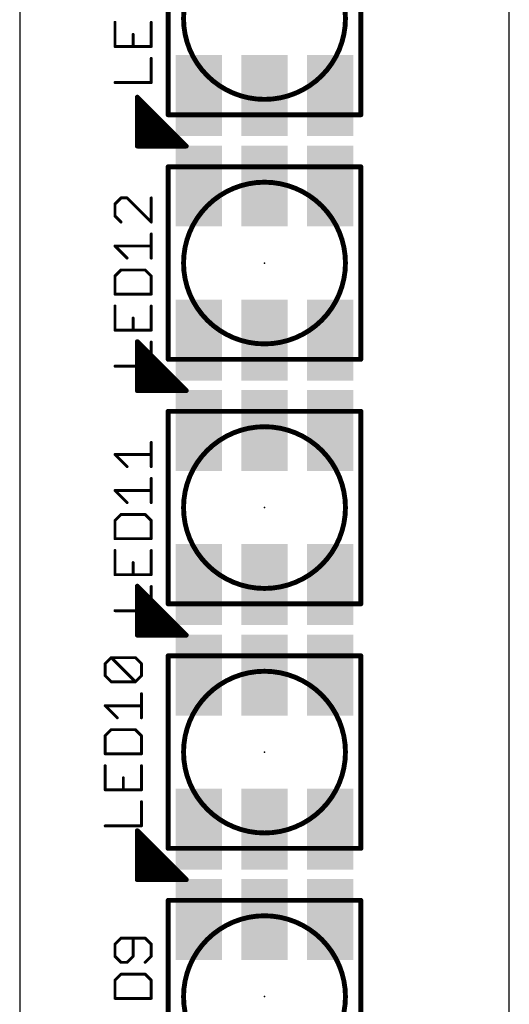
# Model space of a CAD drawing. Extents: x -0.01 to 0.51, y -0.01 to 8.26.
# Tile 4 of 10: x 0 to 0.5, y 2.24 to 3.25. Entities that reach past the tile are written whole.
import ezdxf

# ---------------------------------------------------------------- set-up
doc = ezdxf.new("R2010")
doc.units = 0
for name, color, linetype in [('20', 7, 'CONTINUOUS'), ('21', 253, 'CONTINUOUS'), ('23', 7, 'CONTINUOUS'), ('25', 253, 'CONTINUOUS'), ('29', 253, 'CONTINUOUS'), ('31', 253, 'CONTINUOUS')]:
    doc.layers.add(name, color=color, linetype=linetype)

# ---------------------------------------------------------------- blocks, each defined once
blk = doc.blocks.new('RECT')
blk.add_solid([(-0.5, -0.5), (0.5, -0.5), (-0.5, 0.5), (0.5, 0.5)])

msp = doc.modelspace()

# ---------------------------------------------------------------- linework, layer by layer
at = {"layer": '20'}
for p, q in [((0, 8.25), (0, 0)), ((0.5, 0), (0.5, 8.25))]:
    msp.add_line(p, q, dxfattribs=at)
at = {"layer": '21', "const_width": 0.005}
for points in [[(0.151575, 3.151575), (0.151575, 3.348425)], [(0.348425, 3.348425), (0.348425, 3.151575)], [(0.1201, 3.1196), (0.1201, 3.1696)], [(0.1201, 3.1696), (0.1701, 3.1196)], [(0.125, 3.1196), (0.125, 3.1647)], [(0.13, 3.1196), (0.13, 3.1597)], [(0.135, 3.1196), (0.135, 3.1547)], [(0.14, 3.1196), (0.14, 3.1497)], [(0.348425, 3.151575), (0.151575, 3.151575)], [(0.145, 3.1196), (0.145, 3.1447)], [(0.15, 3.1196), (0.15, 3.1397)], [(0.155, 3.1196), (0.155, 3.1347)], [(0.16, 3.1196), (0.16, 3.1297)], [(0.1701, 3.1196), (0.1201, 3.1196)], [(0.165, 3.1196), (0.165, 3.1247)], [(0.17, 3.1196), (0.17, 3.1197)], [(0.151575, 2.901575), (0.151575, 3.098425)], [(0.151575, 3.098425), (0.348425, 3.098425)], [(0.348425, 3.098425), (0.348425, 2.901575)], [(0.1201, 2.8696), (0.1201, 2.9196)], [(0.1201, 2.9196), (0.1701, 2.8696)], [(0.125, 2.8696), (0.125, 2.9147)], [(0.13, 2.8696), (0.13, 2.9097)], [(0.135, 2.8696), (0.135, 2.9047)], [(0.14, 2.8696), (0.14, 2.8997)], [(0.348425, 2.901575), (0.151575, 2.901575)], [(0.145, 2.8696), (0.145, 2.8947)], [(0.15, 2.8696), (0.15, 2.8897)], [(0.155, 2.8696), (0.155, 2.8847)], [(0.16, 2.8696), (0.16, 2.8797)], [(0.1701, 2.8696), (0.1201, 2.8696)], [(0.165, 2.8696), (0.165, 2.8747)], [(0.17, 2.8696), (0.17, 2.8697)], [(0.151575, 2.651575), (0.151575, 2.848425)], [(0.151575, 2.848425), (0.348425, 2.848425)], [(0.348425, 2.848425), (0.348425, 2.651575)], [(0.1201, 2.6196), (0.1201, 2.6696)], [(0.1201, 2.6696), (0.1701, 2.6196)], [(0.125, 2.6196), (0.125, 2.6647)], [(0.13, 2.6196), (0.13, 2.6597)], [(0.135, 2.6196), (0.135, 2.6547)], [(0.14, 2.6196), (0.14, 2.6497)], [(0.348425, 2.651575), (0.151575, 2.651575)], [(0.145, 2.6196), (0.145, 2.6447)], [(0.15, 2.6196), (0.15, 2.6397)], [(0.155, 2.6196), (0.155, 2.6347)], [(0.16, 2.6196), (0.16, 2.6297)], [(0.1701, 2.6196), (0.1201, 2.6196)], [(0.165, 2.6196), (0.165, 2.6247)], [(0.17, 2.6196), (0.17, 2.6197)], [(0.151575, 2.401575), (0.151575, 2.598425)], [(0.151575, 2.598425), (0.348425, 2.598425)], [(0.348425, 2.598425), (0.348425, 2.401575)], [(0.1201, 2.3696), (0.1201, 2.4196)], [(0.1201, 2.4196), (0.1701, 2.3696)], [(0.125, 2.3696), (0.125, 2.4147)], [(0.13, 2.3696), (0.13, 2.4097)], [(0.135, 2.3696), (0.135, 2.4047)], [(0.14, 2.3696), (0.14, 2.3997)], [(0.145, 2.3696), (0.145, 2.3947)], [(0.348425, 2.401575), (0.151575, 2.401575)], [(0.15, 2.3696), (0.15, 2.3897)], [(0.155, 2.3696), (0.155, 2.3847)], [(0.16, 2.3696), (0.16, 2.3797)], [(0.165, 2.3696), (0.165, 2.3747)], [(0.1701, 2.3696), (0.1201, 2.3696)], [(0.17, 2.3696), (0.17, 2.3697)], [(0.151575, 2.151575), (0.151575, 2.348425)], [(0.151575, 2.348425), (0.348425, 2.348425)], [(0.348425, 2.348425), (0.348425, 2.151575)]]:
    msp.add_lwpolyline(points, dxfattribs=at)
at = {"layer": '21'}
for points, const_width in [([(0.25, 3.167323, 1), (0.25, 3.332677, 1), (0.25, 3.167323)], 0.005), ([(0.12135, 3.1696, 1), (0.11885, 3.1696)], 0.0025), ([(0.120984, 3.170484, 1), (0.119216, 3.168716)], 0.0025), ([(0.12625, 3.1647, 1), (0.12375, 3.1647)], 0.0025), ([(0.13125, 3.1597, 1), (0.12875, 3.1597)], 0.0025), ([(0.13625, 3.1547, 1), (0.13375, 3.1547)], 0.0025), ([(0.14125, 3.1497, 1), (0.13875, 3.1497)], 0.0025), ([(0.151575, 3.152825, 1), (0.151575, 3.150325)], 0.0025), ([(0.150325, 3.151575, 1), (0.152825, 3.151575)], 0.0025), ([(0.347175, 3.151575, 1), (0.349675, 3.151575)], 0.0025), ([(0.348425, 3.150325, 1), (0.348425, 3.152825)], 0.0025), ([(0.14625, 3.1447, 1), (0.14375, 3.1447)], 0.0025), ([(0.15125, 3.1397, 1), (0.14875, 3.1397)], 0.0025), ([(0.15625, 3.1347, 1), (0.15375, 3.1347)], 0.0025), ([(0.16125, 3.1297, 1), (0.15875, 3.1297)], 0.0025), ([(0.1201, 3.12085, 1), (0.1201, 3.11835)], 0.0025), ([(0.11885, 3.1196, 1), (0.12135, 3.1196)], 0.0025), ([(0.12375, 3.1196, 1), (0.12625, 3.1196)], 0.0025), ([(0.12875, 3.1196, 1), (0.13125, 3.1196)], 0.0025), ([(0.13375, 3.1196, 1), (0.13625, 3.1196)], 0.0025), ([(0.13875, 3.1196, 1), (0.14125, 3.1196)], 0.0025), ([(0.14375, 3.1196, 1), (0.14625, 3.1196)], 0.0025), ([(0.14875, 3.1196, 1), (0.15125, 3.1196)], 0.0025), ([(0.15375, 3.1196, 1), (0.15625, 3.1196)], 0.0025), ([(0.15875, 3.1196, 1), (0.16125, 3.1196)], 0.0025), ([(0.16625, 3.1247, 1), (0.16375, 3.1247)], 0.0025), ([(0.16375, 3.1196, 1), (0.16625, 3.1196)], 0.0025), ([(0.17125, 3.1197, 1), (0.16875, 3.1197)], 0.0025), ([(0.16875, 3.1196, 1), (0.17125, 3.1196)], 0.0025), ([(0.169216, 3.118716, 1), (0.170984, 3.120484)], 0.0025), ([(0.1701, 3.11835, 1), (0.1701, 3.12085)], 0.0025), ([(0.152825, 3.098425, 1), (0.150325, 3.098425)], 0.0025), ([(0.151575, 3.099675, 1), (0.151575, 3.097175)], 0.0025), ([(0.349675, 3.098425, 1), (0.347175, 3.098425)], 0.0025), ([(0.348425, 3.097175, 1), (0.348425, 3.099675)], 0.0025), ([(0.25, 2.917323, 1), (0.25, 3.082677, 1), (0.25, 2.917323)], 0.005), ([(0.12135, 2.9196, 1), (0.11885, 2.9196)], 0.0025), ([(0.120984, 2.920484, 1), (0.119216, 2.918716)], 0.0025), ([(0.12625, 2.9147, 1), (0.12375, 2.9147)], 0.0025), ([(0.13125, 2.9097, 1), (0.12875, 2.9097)], 0.0025), ([(0.13625, 2.9047, 1), (0.13375, 2.9047)], 0.0025), ([(0.14125, 2.8997, 1), (0.13875, 2.8997)], 0.0025), ([(0.151575, 2.902825, 1), (0.151575, 2.900325)], 0.0025), ([(0.150325, 2.901575, 1), (0.152825, 2.901575)], 0.0025), ([(0.347175, 2.901575, 1), (0.349675, 2.901575)], 0.0025), ([(0.348425, 2.900325, 1), (0.348425, 2.902825)], 0.0025), ([(0.14625, 2.8947, 1), (0.14375, 2.8947)], 0.0025), ([(0.15125, 2.8897, 1), (0.14875, 2.8897)], 0.0025), ([(0.15625, 2.8847, 1), (0.15375, 2.8847)], 0.0025), ([(0.16125, 2.8797, 1), (0.15875, 2.8797)], 0.0025), ([(0.1201, 2.87085, 1), (0.1201, 2.86835)], 0.0025), ([(0.11885, 2.8696, 1), (0.12135, 2.8696)], 0.0025), ([(0.12375, 2.8696, 1), (0.12625, 2.8696)], 0.0025), ([(0.12875, 2.8696, 1), (0.13125, 2.8696)], 0.0025), ([(0.13375, 2.8696, 1), (0.13625, 2.8696)], 0.0025), ([(0.13875, 2.8696, 1), (0.14125, 2.8696)], 0.0025), ([(0.14375, 2.8696, 1), (0.14625, 2.8696)], 0.0025), ([(0.14875, 2.8696, 1), (0.15125, 2.8696)], 0.0025), ([(0.15375, 2.8696, 1), (0.15625, 2.8696)], 0.0025), ([(0.15875, 2.8696, 1), (0.16125, 2.8696)], 0.0025), ([(0.16625, 2.8747, 1), (0.16375, 2.8747)], 0.0025), ([(0.16375, 2.8696, 1), (0.16625, 2.8696)], 0.0025), ([(0.17125, 2.8697, 1), (0.16875, 2.8697)], 0.0025), ([(0.16875, 2.8696, 1), (0.17125, 2.8696)], 0.0025), ([(0.169216, 2.868716, 1), (0.170984, 2.870484)], 0.0025), ([(0.1701, 2.86835, 1), (0.1701, 2.87085)], 0.0025), ([(0.152825, 2.848425, 1), (0.150325, 2.848425)], 0.0025), ([(0.151575, 2.849675, 1), (0.151575, 2.847175)], 0.0025), ([(0.349675, 2.848425, 1), (0.347175, 2.848425)], 0.0025), ([(0.348425, 2.847175, 1), (0.348425, 2.849675)], 0.0025), ([(0.25, 2.667323, 1), (0.25, 2.832677, 1), (0.25, 2.667323)], 0.005), ([(0.12135, 2.6696, 1), (0.11885, 2.6696)], 0.0025), ([(0.120984, 2.670484, 1), (0.119216, 2.668716)], 0.0025), ([(0.12625, 2.6647, 1), (0.12375, 2.6647)], 0.0025), ([(0.13125, 2.6597, 1), (0.12875, 2.6597)], 0.0025), ([(0.13625, 2.6547, 1), (0.13375, 2.6547)], 0.0025), ([(0.14125, 2.6497, 1), (0.13875, 2.6497)], 0.0025), ([(0.151575, 2.652825, 1), (0.151575, 2.650325)], 0.0025), ([(0.150325, 2.651575, 1), (0.152825, 2.651575)], 0.0025), ([(0.347175, 2.651575, 1), (0.349675, 2.651575)], 0.0025), ([(0.348425, 2.650325, 1), (0.348425, 2.652825)], 0.0025), ([(0.14625, 2.6447, 1), (0.14375, 2.6447)], 0.0025), ([(0.15125, 2.6397, 1), (0.14875, 2.6397)], 0.0025), ([(0.15625, 2.6347, 1), (0.15375, 2.6347)], 0.0025), ([(0.16125, 2.6297, 1), (0.15875, 2.6297)], 0.0025), ([(0.1201, 2.62085, 1), (0.1201, 2.61835)], 0.0025), ([(0.11885, 2.6196, 1), (0.12135, 2.6196)], 0.0025), ([(0.12375, 2.6196, 1), (0.12625, 2.6196)], 0.0025), ([(0.12875, 2.6196, 1), (0.13125, 2.6196)], 0.0025), ([(0.13375, 2.6196, 1), (0.13625, 2.6196)], 0.0025), ([(0.13875, 2.6196, 1), (0.14125, 2.6196)], 0.0025), ([(0.14375, 2.6196, 1), (0.14625, 2.6196)], 0.0025), ([(0.14875, 2.6196, 1), (0.15125, 2.6196)], 0.0025), ([(0.15375, 2.6196, 1), (0.15625, 2.6196)], 0.0025), ([(0.15875, 2.6196, 1), (0.16125, 2.6196)], 0.0025), ([(0.16625, 2.6247, 1), (0.16375, 2.6247)], 0.0025), ([(0.16375, 2.6196, 1), (0.16625, 2.6196)], 0.0025), ([(0.17125, 2.6197, 1), (0.16875, 2.6197)], 0.0025), ([(0.16875, 2.6196, 1), (0.17125, 2.6196)], 0.0025), ([(0.169216, 2.618716, 1), (0.170984, 2.620484)], 0.0025), ([(0.1701, 2.61835, 1), (0.1701, 2.62085)], 0.0025), ([(0.152825, 2.598425, 1), (0.150325, 2.598425)], 0.0025), ([(0.151575, 2.599675, 1), (0.151575, 2.597175)], 0.0025), ([(0.349675, 2.598425, 1), (0.347175, 2.598425)], 0.0025), ([(0.348425, 2.597175, 1), (0.348425, 2.599675)], 0.0025), ([(0.25, 2.417323, 1), (0.25, 2.582677, 1), (0.25, 2.417323)], 0.005), ([(0.12135, 2.4196, 1), (0.11885, 2.4196)], 0.0025), ([(0.120984, 2.420484, 1), (0.119216, 2.418716)], 0.0025), ([(0.12625, 2.4147, 1), (0.12375, 2.4147)], 0.0025), ([(0.13125, 2.4097, 1), (0.12875, 2.4097)], 0.0025), ([(0.13625, 2.4047, 1), (0.13375, 2.4047)], 0.0025), ([(0.14125, 2.3997, 1), (0.13875, 2.3997)], 0.0025), ([(0.14625, 2.3947, 1), (0.14375, 2.3947)], 0.0025), ([(0.151575, 2.402825, 1), (0.151575, 2.400325)], 0.0025), ([(0.150325, 2.401575, 1), (0.152825, 2.401575)], 0.0025), ([(0.347175, 2.401575, 1), (0.349675, 2.401575)], 0.0025), ([(0.348425, 2.400325, 1), (0.348425, 2.402825)], 0.0025), ([(0.15125, 2.3897, 1), (0.14875, 2.3897)], 0.0025), ([(0.15625, 2.3847, 1), (0.15375, 2.3847)], 0.0025), ([(0.16125, 2.3797, 1), (0.15875, 2.3797)], 0.0025), ([(0.16625, 2.3747, 1), (0.16375, 2.3747)], 0.0025), ([(0.1201, 2.37085, 1), (0.1201, 2.36835)], 0.0025), ([(0.11885, 2.3696, 1), (0.12135, 2.3696)], 0.0025), ([(0.12375, 2.3696, 1), (0.12625, 2.3696)], 0.0025), ([(0.12875, 2.3696, 1), (0.13125, 2.3696)], 0.0025), ([(0.13375, 2.3696, 1), (0.13625, 2.3696)], 0.0025), ([(0.13875, 2.3696, 1), (0.14125, 2.3696)], 0.0025), ([(0.14375, 2.3696, 1), (0.14625, 2.3696)], 0.0025), ([(0.14875, 2.3696, 1), (0.15125, 2.3696)], 0.0025), ([(0.15375, 2.3696, 1), (0.15625, 2.3696)], 0.0025), ([(0.15875, 2.3696, 1), (0.16125, 2.3696)], 0.0025), ([(0.16375, 2.3696, 1), (0.16625, 2.3696)], 0.0025), ([(0.17125, 2.3697, 1), (0.16875, 2.3697)], 0.0025), ([(0.16875, 2.3696, 1), (0.17125, 2.3696)], 0.0025), ([(0.169216, 2.368716, 1), (0.170984, 2.370484)], 0.0025), ([(0.1701, 2.36835, 1), (0.1701, 2.37085)], 0.0025), ([(0.152825, 2.348425, 1), (0.150325, 2.348425)], 0.0025), ([(0.151575, 2.349675, 1), (0.151575, 2.347175)], 0.0025), ([(0.349675, 2.348425, 1), (0.347175, 2.348425)], 0.0025), ([(0.348425, 2.347175, 1), (0.348425, 2.349675)], 0.0025), ([(0.25, 2.167323, 1), (0.25, 2.332677, 1), (0.25, 2.167323)], 0.005)]:
    msp.add_lwpolyline(points, format="xyb", dxfattribs=dict(at, const_width=const_width))
at = {"layer": '23'}
for p in [(0.25, 3), (0.25, 2.75), (0.25, 2.5), (0.25, 2.25)]:
    msp.add_point(p, dxfattribs=at)
at = {"layer": '25', "const_width": 0.003}
for points in [[(0.097295, 3.24609), (0.097295, 3.221402)], [(0.134327, 3.221402), (0.134327, 3.24609)], [(0.115811, 3.221402), (0.115811, 3.233746)], [(0.097295, 3.221402), (0.134327, 3.221402)], [(0.134327, 3.184571), (0.134327, 3.209259)], [(0.097295, 3.184571), (0.134327, 3.184571)], [(0.103467, 3.066584), (0.097295, 3.060412)], [(0.097295, 3.060412), (0.097295, 3.048069)], [(0.109639, 3.066584), (0.103467, 3.066584)], [(0.134327, 3.041897), (0.109639, 3.066584)], [(0.134327, 3.066584), (0.134327, 3.041897)], [(0.097295, 3.048069), (0.103467, 3.041897)], [(0.134327, 3.005065), (0.134327, 3.029753)], [(0.109639, 3.005065), (0.097295, 3.017409)], [(0.097295, 3.017409), (0.134327, 3.017409)], [(0.103467, 2.992922), (0.097295, 2.98675)], [(0.128155, 2.992922), (0.103467, 2.992922)], [(0.134327, 2.98675), (0.128155, 2.992922)], [(0.097295, 2.98675), (0.097295, 2.968234)], [(0.134327, 2.968234), (0.134327, 2.98675)], [(0.097295, 2.968234), (0.134327, 2.968234)], [(0.097295, 2.95609), (0.097295, 2.931402)], [(0.134327, 2.931402), (0.134327, 2.95609)], [(0.115811, 2.931402), (0.115811, 2.943746)], [(0.097295, 2.931402), (0.134327, 2.931402)], [(0.134327, 2.894571), (0.134327, 2.919259)], [(0.097295, 2.894571), (0.134327, 2.894571)], [(0.134327, 2.791897), (0.134327, 2.816584)], [(0.109639, 2.791897), (0.097295, 2.804241)], [(0.097295, 2.804241), (0.134327, 2.804241)], [(0.134327, 2.755065), (0.134327, 2.779753)], [(0.109639, 2.755065), (0.097295, 2.767409)], [(0.097295, 2.767409), (0.134327, 2.767409)], [(0.103467, 2.742922), (0.097295, 2.73675)], [(0.097295, 2.73675), (0.097295, 2.718234)], [(0.128155, 2.742922), (0.103467, 2.742922)], [(0.134327, 2.73675), (0.128155, 2.742922)], [(0.134327, 2.718234), (0.134327, 2.73675)], [(0.097295, 2.718234), (0.134327, 2.718234)], [(0.097295, 2.70609), (0.097295, 2.681402)], [(0.134327, 2.681402), (0.134327, 2.70609)], [(0.115811, 2.681402), (0.115811, 2.693746)], [(0.097295, 2.681402), (0.134327, 2.681402)], [(0.134327, 2.644571), (0.134327, 2.669259)], [(0.097295, 2.644571), (0.134327, 2.644571)], [(0.087295, 2.590412), (0.093467, 2.596584)], [(0.093467, 2.596584), (0.118155, 2.596584)], [(0.118155, 2.571897), (0.093467, 2.596584)], [(0.118155, 2.596584), (0.124327, 2.590412)], [(0.087295, 2.578069), (0.087295, 2.590412)], [(0.124327, 2.590412), (0.124327, 2.578069)], [(0.093467, 2.571897), (0.087295, 2.578069)], [(0.124327, 2.578069), (0.118155, 2.571897)], [(0.118155, 2.571897), (0.093467, 2.571897)], [(0.124327, 2.535065), (0.124327, 2.559753)], [(0.099639, 2.535065), (0.087295, 2.547409)], [(0.087295, 2.547409), (0.124327, 2.547409)], [(0.093467, 2.522922), (0.087295, 2.51675)], [(0.087295, 2.51675), (0.087295, 2.498234)], [(0.118155, 2.522922), (0.093467, 2.522922)], [(0.124327, 2.51675), (0.118155, 2.522922)], [(0.124327, 2.498234), (0.124327, 2.51675)], [(0.087295, 2.498234), (0.124327, 2.498234)], [(0.087295, 2.48609), (0.087295, 2.461402)], [(0.124327, 2.461402), (0.124327, 2.48609)], [(0.105811, 2.461402), (0.105811, 2.473746)], [(0.087295, 2.461402), (0.124327, 2.461402)], [(0.124327, 2.424571), (0.124327, 2.449259)], [(0.087295, 2.424571), (0.124327, 2.424571)], [(0.103467, 2.309753), (0.097295, 2.303581)], [(0.128155, 2.309753), (0.103467, 2.309753)], [(0.115811, 2.291237), (0.115811, 2.309753)], [(0.134327, 2.303581), (0.128155, 2.309753)], [(0.097295, 2.303581), (0.097295, 2.291237)], [(0.134327, 2.291237), (0.134327, 2.303581)], [(0.097295, 2.291237), (0.103467, 2.285065)], [(0.103467, 2.285065), (0.109639, 2.285065)], [(0.109639, 2.285065), (0.115811, 2.291237)], [(0.128155, 2.285065), (0.134327, 2.291237)], [(0.103467, 2.272922), (0.097295, 2.26675)], [(0.097295, 2.26675), (0.097295, 2.248234)], [(0.128155, 2.272922), (0.103467, 2.272922)], [(0.134327, 2.26675), (0.128155, 2.272922)], [(0.134327, 2.248234), (0.134327, 2.26675)], [(0.097295, 2.248234), (0.134327, 2.248234)]]:
    msp.add_lwpolyline(points, dxfattribs=at)
at = {"layer": '25', "const_width": 0.0015}
for points in [[(0.098045, 3.24609, 1), (0.096545, 3.24609)], [(0.135077, 3.24609, 1), (0.133577, 3.24609)], [(0.116561, 3.233746, 1), (0.115061, 3.233746)], [(0.097295, 3.222152, 1), (0.097295, 3.220652)], [(0.096545, 3.221402, 1), (0.098045, 3.221402)], [(0.115061, 3.221402, 1), (0.116561, 3.221402)], [(0.133577, 3.221402, 1), (0.135077, 3.221402)], [(0.134327, 3.220652, 1), (0.134327, 3.222152)], [(0.135077, 3.209259, 1), (0.133577, 3.209259)], [(0.097295, 3.185321, 1), (0.097295, 3.183821)], [(0.133577, 3.184571, 1), (0.135077, 3.184571)], [(0.134327, 3.183821, 1), (0.134327, 3.185321)], [(0.098045, 3.060412, 1), (0.096545, 3.060412)], [(0.096765, 3.060943, 1), (0.097825, 3.059882)], [(0.103467, 3.067334, 1), (0.103467, 3.065834)], [(0.103997, 3.066054, 1), (0.102937, 3.067115)], [(0.110169, 3.067115, 1), (0.109109, 3.066054)], [(0.109639, 3.065834, 1), (0.109639, 3.067334)], [(0.135077, 3.066584, 1), (0.133577, 3.066584)], [(0.097825, 3.048599, 1), (0.096765, 3.047538)], [(0.096545, 3.048069, 1), (0.098045, 3.048069)], [(0.102937, 3.041366, 1), (0.103997, 3.042427)], [(0.133577, 3.041897, 1), (0.135077, 3.041897)], [(0.133796, 3.041366, 1), (0.134857, 3.042427)], [(0.135077, 3.029753, 1), (0.133577, 3.029753)], [(0.097825, 3.017939, 1), (0.096765, 3.016879)], [(0.097295, 3.018159, 1), (0.097295, 3.016659)], [(0.134327, 3.016659, 1), (0.134327, 3.018159)], [(0.109109, 3.004535, 1), (0.110169, 3.005596)], [(0.133577, 3.005065, 1), (0.135077, 3.005065)], [(0.103467, 2.993672, 1), (0.103467, 2.992172)], [(0.103997, 2.992391, 1), (0.102937, 2.993452)], [(0.128685, 2.993452, 1), (0.127625, 2.992391)], [(0.128155, 2.992172, 1), (0.128155, 2.993672)], [(0.098045, 2.98675, 1), (0.096545, 2.98675)], [(0.096765, 2.98728, 1), (0.097825, 2.986219)], [(0.135077, 2.98675, 1), (0.133577, 2.98675)], [(0.133796, 2.986219, 1), (0.134857, 2.98728)], [(0.097295, 2.968984, 1), (0.097295, 2.967484)], [(0.134327, 2.967484, 1), (0.134327, 2.968984)], [(0.096545, 2.968234, 1), (0.098045, 2.968234)], [(0.133577, 2.968234, 1), (0.135077, 2.968234)], [(0.098045, 2.95609, 1), (0.096545, 2.95609)], [(0.135077, 2.95609, 1), (0.133577, 2.95609)], [(0.116561, 2.943746, 1), (0.115061, 2.943746)], [(0.097295, 2.932152, 1), (0.097295, 2.930652)], [(0.096545, 2.931402, 1), (0.098045, 2.931402)], [(0.115061, 2.931402, 1), (0.116561, 2.931402)], [(0.133577, 2.931402, 1), (0.135077, 2.931402)], [(0.134327, 2.930652, 1), (0.134327, 2.932152)], [(0.135077, 2.919259, 1), (0.133577, 2.919259)], [(0.097295, 2.895321, 1), (0.097295, 2.893821)], [(0.133577, 2.894571, 1), (0.135077, 2.894571)], [(0.134327, 2.893821, 1), (0.134327, 2.895321)], [(0.135077, 2.816584, 1), (0.133577, 2.816584)], [(0.097295, 2.804991, 1), (0.097295, 2.803491)], [(0.097825, 2.804771, 1), (0.096765, 2.80371)], [(0.134327, 2.803491, 1), (0.134327, 2.804991)], [(0.109109, 2.791366, 1), (0.110169, 2.792427)], [(0.133577, 2.791897, 1), (0.135077, 2.791897)], [(0.135077, 2.779753, 1), (0.133577, 2.779753)], [(0.097825, 2.767939, 1), (0.096765, 2.766879)], [(0.097295, 2.768159, 1), (0.097295, 2.766659)], [(0.134327, 2.766659, 1), (0.134327, 2.768159)], [(0.109109, 2.754535, 1), (0.110169, 2.755596)], [(0.133577, 2.755065, 1), (0.135077, 2.755065)], [(0.098045, 2.73675, 1), (0.096545, 2.73675)], [(0.103467, 2.743672, 1), (0.103467, 2.742172)], [(0.103997, 2.742391, 1), (0.102937, 2.743452)], [(0.128685, 2.743452, 1), (0.127625, 2.742391)], [(0.128155, 2.742172, 1), (0.128155, 2.743672)], [(0.135077, 2.73675, 1), (0.133577, 2.73675)], [(0.096765, 2.73728, 1), (0.097825, 2.736219)], [(0.133796, 2.736219, 1), (0.134857, 2.73728)], [(0.097295, 2.718984, 1), (0.097295, 2.717484)], [(0.096545, 2.718234, 1), (0.098045, 2.718234)], [(0.133577, 2.718234, 1), (0.135077, 2.718234)], [(0.134327, 2.717484, 1), (0.134327, 2.718984)], [(0.098045, 2.70609, 1), (0.096545, 2.70609)], [(0.135077, 2.70609, 1), (0.133577, 2.70609)], [(0.116561, 2.693746, 1), (0.115061, 2.693746)], [(0.097295, 2.682152, 1), (0.097295, 2.680652)], [(0.096545, 2.681402, 1), (0.098045, 2.681402)], [(0.115061, 2.681402, 1), (0.116561, 2.681402)], [(0.133577, 2.681402, 1), (0.135077, 2.681402)], [(0.134327, 2.680652, 1), (0.134327, 2.682152)], [(0.135077, 2.669259, 1), (0.133577, 2.669259)], [(0.097295, 2.645321, 1), (0.097295, 2.643821)], [(0.133577, 2.644571, 1), (0.135077, 2.644571)], [(0.134327, 2.643821, 1), (0.134327, 2.645321)], [(0.093467, 2.597334, 1), (0.093467, 2.595834)], [(0.093997, 2.597115, 1), (0.092937, 2.596054)], [(0.093997, 2.596054, 1), (0.092937, 2.597115)], [(0.118685, 2.597115, 1), (0.117625, 2.596054)], [(0.118155, 2.595834, 1), (0.118155, 2.597334)], [(0.088045, 2.590412, 1), (0.086545, 2.590412)], [(0.086765, 2.590943, 1), (0.087825, 2.589882)], [(0.125077, 2.590412, 1), (0.123577, 2.590412)], [(0.123796, 2.589882, 1), (0.124857, 2.590943)], [(0.087825, 2.578599, 1), (0.086765, 2.577538)], [(0.086545, 2.578069, 1), (0.088045, 2.578069)], [(0.123577, 2.578069, 1), (0.125077, 2.578069)], [(0.124857, 2.577538, 1), (0.123796, 2.578599)], [(0.093467, 2.572647, 1), (0.093467, 2.571147)], [(0.092937, 2.571366, 1), (0.093997, 2.572427)], [(0.117625, 2.572427, 1), (0.118685, 2.571366)], [(0.117625, 2.571366, 1), (0.118685, 2.572427)], [(0.118155, 2.571147, 1), (0.118155, 2.572647)], [(0.125077, 2.559753, 1), (0.123577, 2.559753)], [(0.087825, 2.547939, 1), (0.086765, 2.546879)], [(0.087295, 2.548159, 1), (0.087295, 2.546659)], [(0.124327, 2.546659, 1), (0.124327, 2.548159)], [(0.099109, 2.534535, 1), (0.100169, 2.535596)], [(0.123577, 2.535065, 1), (0.125077, 2.535065)], [(0.088045, 2.51675, 1), (0.086545, 2.51675)], [(0.086765, 2.51728, 1), (0.087825, 2.516219)], [(0.093467, 2.523672, 1), (0.093467, 2.522172)], [(0.093997, 2.522391, 1), (0.092937, 2.523452)], [(0.118685, 2.523452, 1), (0.117625, 2.522391)], [(0.118155, 2.522172, 1), (0.118155, 2.523672)], [(0.125077, 2.51675, 1), (0.123577, 2.51675)], [(0.123796, 2.516219, 1), (0.124857, 2.51728)], [(0.087295, 2.498984, 1), (0.087295, 2.497484)], [(0.086545, 2.498234, 1), (0.088045, 2.498234)], [(0.123577, 2.498234, 1), (0.125077, 2.498234)], [(0.124327, 2.497484, 1), (0.124327, 2.498984)], [(0.088045, 2.48609, 1), (0.086545, 2.48609)], [(0.125077, 2.48609, 1), (0.123577, 2.48609)], [(0.106561, 2.473746, 1), (0.105061, 2.473746)], [(0.087295, 2.462152, 1), (0.087295, 2.460652)], [(0.086545, 2.461402, 1), (0.088045, 2.461402)], [(0.105061, 2.461402, 1), (0.106561, 2.461402)], [(0.123577, 2.461402, 1), (0.125077, 2.461402)], [(0.124327, 2.460652, 1), (0.124327, 2.462152)], [(0.125077, 2.449259, 1), (0.123577, 2.449259)], [(0.087295, 2.425321, 1), (0.087295, 2.423821)], [(0.124327, 2.423821, 1), (0.124327, 2.425321)], [(0.123577, 2.424571, 1), (0.125077, 2.424571)], [(0.103467, 2.310503, 1), (0.103467, 2.309003)], [(0.103997, 2.309223, 1), (0.102937, 2.310283)], [(0.116561, 2.309753, 1), (0.115061, 2.309753)], [(0.128685, 2.310283, 1), (0.127625, 2.309223)], [(0.128155, 2.309003, 1), (0.128155, 2.310503)], [(0.098045, 2.303581, 1), (0.096545, 2.303581)], [(0.096765, 2.304111, 1), (0.097825, 2.303051)], [(0.135077, 2.303581, 1), (0.133577, 2.303581)], [(0.133796, 2.303051, 1), (0.134857, 2.304111)], [(0.097825, 2.291767, 1), (0.096765, 2.290707)], [(0.096545, 2.291237, 1), (0.098045, 2.291237)], [(0.103467, 2.285815, 1), (0.103467, 2.284315)], [(0.102937, 2.284535, 1), (0.103997, 2.285596)], [(0.109109, 2.285596, 1), (0.110169, 2.284535)], [(0.109639, 2.284315, 1), (0.109639, 2.285815)], [(0.115061, 2.291237, 1), (0.116561, 2.291237)], [(0.116341, 2.290707, 1), (0.115281, 2.291767)], [(0.127625, 2.285596, 1), (0.128685, 2.284535)], [(0.133577, 2.291237, 1), (0.135077, 2.291237)], [(0.134857, 2.290707, 1), (0.133796, 2.291767)], [(0.098045, 2.26675, 1), (0.096545, 2.26675)], [(0.096765, 2.26728, 1), (0.097825, 2.266219)], [(0.103467, 2.273672, 1), (0.103467, 2.272172)], [(0.103997, 2.272391, 1), (0.102937, 2.273452)], [(0.128685, 2.273452, 1), (0.127625, 2.272391)], [(0.128155, 2.272172, 1), (0.128155, 2.273672)], [(0.135077, 2.26675, 1), (0.133577, 2.26675)], [(0.133796, 2.266219, 1), (0.134857, 2.26728)], [(0.097295, 2.248984, 1), (0.097295, 2.247484)], [(0.096545, 2.248234, 1), (0.098045, 2.248234)], [(0.133577, 2.248234, 1), (0.135077, 2.248234)], [(0.134327, 2.247484, 1), (0.134327, 2.248984)]]:
    msp.add_lwpolyline(points, format="xyb", dxfattribs=at)

# ---------------------------------------------------------------- block references
at = {"layer": '29', "xscale": 0.08274, "yscale": 0.047307, "rotation": 90}
for p in [(0.183071, 3.17126), (0.25, 3.17126), (0.316929, 3.17126), (0.183071, 3.07874), (0.25, 3.07874), (0.316929, 3.07874), (0.183071, 2.92126), (0.25, 2.92126), (0.316929, 2.92126), (0.183071, 2.82874), (0.25, 2.82874), (0.316929, 2.82874), (0.183071, 2.67126), (0.25, 2.67126), (0.316929, 2.67126), (0.183071, 2.57874), (0.25, 2.57874), (0.316929, 2.57874), (0.183071, 2.42126), (0.25, 2.42126), (0.316929, 2.42126), (0.183071, 2.32874), (0.25, 2.32874), (0.316929, 2.32874)]:
    msp.add_blockref('RECT', p, dxfattribs=at)
at = {"layer": '31', "xscale": 0.07874, "yscale": 0.043307, "rotation": 90}
for p in [(0.183071, 3.17126), (0.25, 3.17126), (0.316929, 3.17126), (0.183071, 3.07874), (0.25, 3.07874), (0.316929, 3.07874), (0.183071, 2.92126), (0.25, 2.92126), (0.316929, 2.92126), (0.183071, 2.82874), (0.25, 2.82874), (0.316929, 2.82874), (0.183071, 2.67126), (0.25, 2.67126), (0.316929, 2.67126), (0.183071, 2.57874), (0.25, 2.57874), (0.316929, 2.57874), (0.183071, 2.42126), (0.25, 2.42126), (0.316929, 2.42126), (0.183071, 2.32874), (0.25, 2.32874), (0.316929, 2.32874)]:
    msp.add_blockref('RECT', p, dxfattribs=at)

doc.saveas('drawing.dxf')
